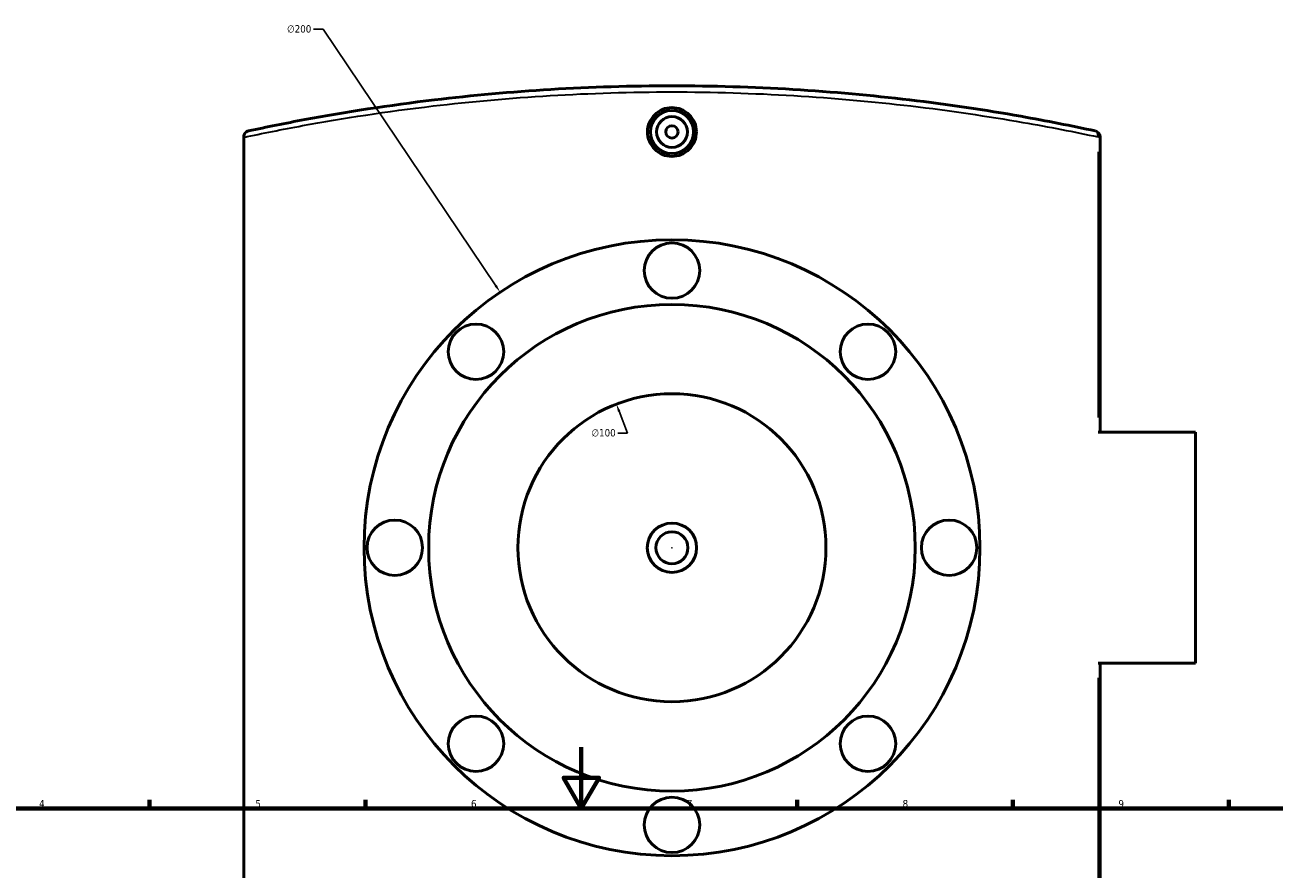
# Model space of a CAD drawing. Header units: millimetres. Extents: x -519 to 1053, y -190 to 828.
# Tile 8 of 9: x 240 to 646, y 554 to 828. Entities that reach past the tile are written whole.
import ezdxf

# ---------------------------------------------------------------- set-up
doc = ezdxf.new("R2010")
doc.units = ezdxf.units.MM
for name, color, linetype, lineweight in [('Border (ANSI)', 7, 'Continuous', 70), ('Dimension (ANSI)', 7, 'Continuous', 25), ('Visible (ANSI)', 7, 'Continuous', 50), ('Visible Narrow (ANSI)', 7, 'Continuous', 35)]:
    doc.layers.add(name, color=color, linetype=linetype, lineweight=lineweight)
doc.styles.add('Note Text (ANSI)', font='tahoma.ttf')
doc.dimstyles.new('Default - mm (ANSI)', dxfattribs={"dimtxt": 2.4, "dimasz": 2.5, "dimexe": 3.175, "dimexo": 1.6002, "dimgap": 0.8, "dimtad": 0, "dimtoh": 1, "dimdec": 0, "dimrnd": 1e-08, "dimzin": 4, "dimdsep": 46, "dimtxsty": 'Note Text (ANSI)', "dimcen": 0.09, "dimdle": 10, "dimclrd": 256, "dimclre": 256, "dimclrt": 5, "dimadec": 1, "dimazin": 1, "dimtfac": 1.27, "dimtofl": 0, "dimtmove": 0, "dimatfit": 3, "dimfxl": 1, "dimtolj": 1, "dimtzin": 4, "dimlwd": -1, "dimlwe": -1, "dimarcsym": 0})

# ---------------------------------------------------------------- blocks, each defined once
blk = doc.blocks.new('Borders Default Border')
at = {"layer": 'Border (ANSI)'}
for p, q in [((280.33, 574), (280.33, 576.8)), ((350.42, 574), (350.42, 576.8)), ((490.58, 574), (490.58, 576.8)), ((560.67, 574), (560.67, 576.8)), ((630.75, 574), (630.75, 576.8))]:
    blk.add_line(p, q, dxfattribs=at)
at = {"layer": 'Border (ANSI)', "flags": 128}
for points in [[(420.5, 594), (420.5, 574), (414.73, 584), (426.27, 584), (420.5, 574)], [(20, 20), (20, 574), (821, 574), (821, 20), (20, 20)]]:
    blk.add_lwpolyline(points, dxfattribs=at)
at = {"layer": 'Border (ANSI)', "color": 5, "true_color": 0x0000ff, "char_height": 2.4, "attachment_point": 7, "style": 'Note Text (ANSI)'}
for s, insert in [('4', (244.45, 574.4)), ('5', (314.67, 574.35)), ('6', (384.69, 574.35)), ('7', (454.8, 574.4)), ('8', (524.84, 574.35)), ('9', (594.92, 574.35))]:
    blk.add_mtext(s, dxfattribs=dict(at, insert=insert))
blk = doc.blocks.new('*D7')
at = {"layer": 'Defpoints', "color": 0, "transparency": 16777216}
for p in [(431.89, 705.34), (468, 612.09)]:
    blk.add_point(p, dxfattribs=at)
at = {"layer": 'Dimension (ANSI)', "transparency": 16777216}
for p, q in [((435.53, 695.94), (432.79, 703.01)), ((432.36, 695.94), (435.53, 695.94))]:
    blk.add_line(p, q, dxfattribs=at)
blk.add_solid([(433.18, 703.16), (432.41, 702.86), (431.89, 705.34)], dxfattribs=at)
at = {"layer": 'Dimension (ANSI)', "color": 5, "transparency": 16777216, "insert": (423.81, 697.24), "char_height": 2.4, "attachment_point": 1, "style": 'Note Text (ANSI)'}
blk.add_mtext('\\A1;∅100', dxfattribs=at)
blk = doc.blocks.new('*D8')
at = {"layer": 'Defpoints', "color": 0, "transparency": 16777216}
for p in [(394.14, 741.69), (505.76, 575.74)]:
    blk.add_point(p, dxfattribs=at)
at = {"layer": 'Dimension (ANSI)', "transparency": 16777216}
for p, q in [((333.52, 827.1), (336.69, 827.1)), ((336.69, 827.1), (392.74, 743.76)), ((449.86, 658.71), (450.04, 658.71)), ((449.95, 658.62), (449.95, 658.8))]:
    blk.add_line(p, q, dxfattribs=at)
blk.add_solid([(393.09, 744), (392.4, 743.53), (394.14, 741.69)], dxfattribs=at)
at = {"layer": 'Dimension (ANSI)', "color": 5, "transparency": 16777216, "insert": (324.97, 828.39), "char_height": 2.4, "attachment_point": 1, "style": 'Note Text (ANSI)'}
blk.add_mtext('\\A1;∅200', dxfattribs=at)

msp = doc.modelspace()

# ---------------------------------------------------------------- linework, layer by layer
at = {"layer": 'Visible (ANSI)'}
for p, q in [((310.9, 792.1), (310.9, 791.95)), ((310.9, 525.48), (310.9, 791.95)), ((589, 696.21), (589, 792.1)), ((619.9, 696.21), (588.29, 696.21)), ((619.9, 696.21), (619.9, 621.21)), ((588.29, 621.21), (619.9, 621.21)), ((589, 525.33), (589, 621.21))]:
    msp.add_line(p, q, dxfattribs=at)
for centre, radius in [((449.95, 793.71), 7), ((449.95, 793.71), 5), ((449.95, 793.71), 2), ((449.95, 658.71), 100), ((449.95, 748.71), 9), ((449.95, 658.71), 79), ((386.31, 722.35), 9), ((513.59, 722.35), 9), ((449.95, 658.71), 50), ((359.95, 658.71), 9), ((449.95, 658.71), 8), ((539.95, 658.71), 9), ((449.95, 658.71), 5.2), ((386.31, 595.07), 9), ((513.59, 595.07), 9), ((449.95, 568.71), 9)]:
    msp.add_circle(centre, radius, dxfattribs=at)
msp.add_arc((587, 792.1), 2, 0, 77.828, dxfattribs=at)
for points, knots in [([(587.42, 794.06), (579.77, 795.7), (571.67, 797.31), (551.77, 800.82), (539.66, 802.64), (514.84, 805.59), (502.16, 806.75), (476.3, 808.31), (463.12, 808.71), (449.95, 808.71), (436.77, 808.71), (423.6, 808.31), (397.74, 806.75), (385.06, 805.59), (358.02, 802.37), (343.88, 800.17), (324.42, 796.55), (318.31, 795.31), (312.48, 794.06)], [4.690476, 4.690476, 4.690476, 4.690476, 7.717705, 7.717705, 11.78665, 11.78665, 15.727019, 15.727019, 19.667393, 19.667393, 19.667393, 23.607767, 23.607767, 27.548136, 27.548136, 32.3328, 32.3328, 34.644404, 34.644404, 34.644404, 34.644404]), ([(457.89, 793.71), (457.89, 792.72), (457.69, 791.65), (456.88, 789.7), (456.27, 788.81), (454.85, 787.4), (453.96, 786.79), (452.01, 785.98), (450.94, 785.79), (448.95, 785.79), (447.89, 785.98), (445.93, 786.79), (445.04, 787.4), (443.63, 788.81), (443.02, 789.7), (442.21, 791.65), (442.01, 792.72), (442.01, 793.71), (442.01, 794.71), (442.21, 795.77), (443.02, 797.73), (443.63, 798.62), (445.04, 800.02), (445.93, 800.63), (447.89, 801.44), (448.95, 801.64), (450.94, 801.64), (452.01, 801.44), (453.96, 800.63), (454.85, 800.02), (456.27, 798.62), (456.88, 797.73), (457.69, 795.77), (457.89, 794.71), (457.89, 793.71)], [2.391078, 2.391078, 2.391078, 2.391078, 2.690018, 2.690018, 2.988958, 2.988958, 3.287787, 3.287787, 3.586617, 3.586617, 3.885446, 3.885446, 4.184276, 4.184276, 4.483216, 4.483216, 4.782156, 4.782156, 4.782156, 5.081096, 5.081096, 5.380036, 5.380036, 5.678865, 5.678865, 5.977695, 5.977695, 6.276524, 6.276524, 6.575354, 6.575354, 6.874294, 6.874294, 7.173234, 7.173234, 7.173234, 7.173234]), ([(310.9, 792.1), (310.9, 792.34), (310.94, 792.58), (311.11, 793.04), (311.24, 793.25), (311.55, 793.59), (311.71, 793.72), (312.07, 793.93), (312.27, 794.01), (312.47, 794.05), (312.47, 794.06), (312.48, 794.06)], [-0.2886861, -0.2886861, -0.2886861, -0.2886861, -0.2158163, -0.2158163, -0.1366494, -0.1366494, -0.068893, -0.068893, 0, 0, 0.0007005, 0.0007005, 0.0007005, 0.0007005])]:
    msp.add_open_spline(points, degree=3, knots=knots, dxfattribs=at)
at = {"layer": 'Visible Narrow (ANSI)'}
for p, q in [((589, 792.1), (588.35, 792.1)), ((588.29, 787.31), (588.29, 701.01)), ((588.29, 616.42), (588.29, 530.12))]:
    msp.add_line(p, q, dxfattribs=at)
msp.add_ellipse((587, 792.1), major_axis=(0.42, 1.96), ratio=0.634832, start_param=4.920209, end_param=6.21145, dxfattribs=at)
msp.add_open_spline([(310.9, 791.95), (316.99, 793.26), (323.37, 794.54), (343.21, 798.19), (357.44, 800.39), (384.65, 803.6), (397.41, 804.75), (423.43, 806.31), (436.69, 806.71), (449.95, 806.71), (463.21, 806.71), (476.46, 806.31), (502.49, 804.75), (515.25, 803.6), (540.22, 800.66), (552.41, 798.84), (572.44, 795.34), (580.59, 793.74), (588.29, 792.1)], degree=3, knots=[-34.738126, -34.738126, -34.738126, -34.738126, -32.3328, -32.3328, -27.548136, -27.548136, -23.607767, -23.607767, -19.667393, -19.667393, -19.667393, -15.727019, -15.727019, -11.78665, -11.78665, -7.717705, -7.717705, -4.690476, -4.690476, -4.690476, -4.690476], dxfattribs=at)

# ---------------------------------------------------------------- block references
msp.add_blockref('Borders Default Border', (0, 0))

# ---------------------------------------------------------------- dimensions: what is measured, and where the dimension line sits
at = {"layer": 'Dimension (ANSI)'}
for p1, p2, picture, middle in [((505.76, 575.74), (394.14, 741.69), '*D8', (328.84, 827.1)), ((468, 612.09), (431.89, 705.34), '*D7', (427.68, 695.94))]:
    dim = msp.add_diameter_dim_2p(p1=p1, p2=p2, dimstyle='Default - mm (ANSI)', override={"dimgap": 0.8, "dimtih": 1, "dimdec": 0, "dimlfac": 1, "dimtol": 0, "dimlim": 0, "dimtp": 0, "dimtm": 0, "dimtdec": 2}, dxfattribs=at)
    dim.commit()
    dim.dimension.update_dxf_attribs({"geometry": picture, "text_midpoint": middle, "dimtype": 163})

doc.saveas('drawing.dxf')
